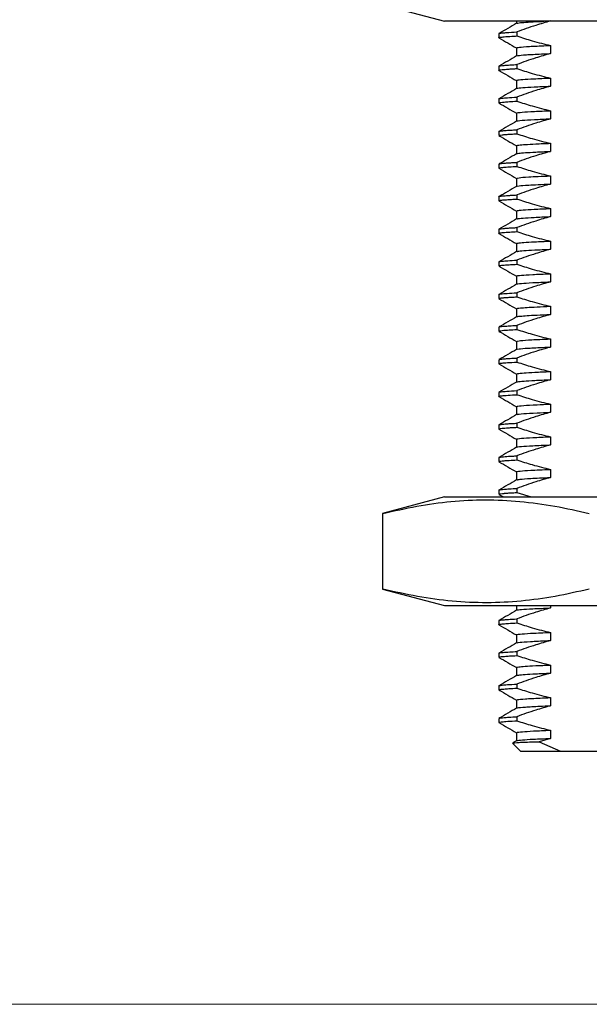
# Model space of a CAD drawing. Header units: millimetres. Extents: x 15 to 415, y 5 to 292.
# Tile 17 of 34: x 166 to 192, y 80 to 126. Entities that reach past the tile are written whole.
import ezdxf

# ---------------------------------------------------------------- set-up
doc = ezdxf.new("R2010")
doc.units = ezdxf.units.MM
doc.styles.add('SLDTEXTSTYLE0', font='TXT', dxfattribs={"width": 0.75})
doc.dimstyles.new('SLDDIMSTYLE5', dxfattribs={"dimtxt": 2.645833, "dimasz": 3.302, "dimexe": 0, "dimexo": 0.0625, "dimgap": 0.661458, "dimtad": 0, "dimtih": 1, "dimtoh": 1, "dimdec": 1, "dimrnd": 1e-09, "dimzin": 12, "dimdsep": 46, "dimtxsty": 'SLDTEXTSTYLE0', "dimsah": 1, "dimcen": 0.09, "dimadec": 0, "dimazin": 3, "dimtfac": 1, "dimtdec": 1, "dimtofl": 0, "dimtmove": 0, "dimatfit": 3, "dimfxl": 1, "dimfrac": 2, "dimtolj": 1, "dimtzin": 12, "dimarcsym": 0})

# ---------------------------------------------------------------- blocks, each defined once
blk = doc.blocks.new('_D_16')
at = {"color": 7, "linetype": 'Continuous', "lineweight": 0}
for p, q in [((186.404, 179.067), (138.924, 179.067)), ((139.924, 179.067), (139.924, 135.484)), ((139.924, 80.417), (139.924, 127.077)), ((196.871, 80.417), (138.924, 80.417))]:
    blk.add_line(p, q, dxfattribs=at)
at = {"color": 7, "linetype": 'Continuous', "lineweight": 18}
for points in [[(139.924, 179.067), (139.416, 175.765), (140.432, 175.765)], [(139.924, 80.417), (140.432, 83.719), (139.416, 83.719)]]:
    blk.add_solid(points, dxfattribs=at)
at = {"color": 7, "linetype": 'Continuous', "lineweight": 18, "attachment_point": 1, "style": 'SLDTEXTSTYLE0'}
for s, insert, char_height in [('98.6', (116.609, 134.691), 2.6458), ('MINIMUM - WIDE BEAM', (124.441, 134.691), 2.64583), ('104.9MAXIMUM - NARROW BEAM', (111.817, 130.487), 2.64583)]:
    blk.add_mtext(s, dxfattribs=dict(at, insert=insert, char_height=char_height))

msp = doc.modelspace()

# ---------------------------------------------------------------- linework, layer by layer
at = {"color": 7, "linetype": 'Continuous', "lineweight": 25}
for p, q in [((182.7211, 126.40022), (185.5711, 125.63657)), ((203.0711, 125.63657), (185.5711, 125.63657)), ((188.883, 125.63657), (188.883, 125.53925)), ((188.0711, 125.06734), (188.0711, 124.87985)), ((188.07546, 125.06734), (188.07377, 125.07163)), ((188.90184, 125.14683), (188.90184, 124.95934)), ((188.883, 124.4109), (188.883, 124.03925)), ((190.43871, 124.52441), (190.43871, 124.14941)), ((188.0711, 123.56737), (188.0711, 123.37986)), ((188.90184, 123.64678), (188.90184, 123.45928)), ((188.883, 122.9109), (188.883, 122.53925)), ((190.43871, 123.02441), (190.43871, 122.64941)), ((188.0711, 122.06733), (188.0711, 121.87984)), ((188.90184, 122.14681), (188.90184, 121.95931)), ((188.883, 121.4109), (188.883, 121.03925)), ((190.43871, 121.52441), (190.43871, 121.14941)), ((188.0711, 120.56735), (188.0711, 120.37986)), ((188.90184, 120.64677), (188.90184, 120.45927)), ((190.43871, 120.02441), (190.43871, 119.64941)), ((188.883, 119.9109), (188.883, 119.53925)), ((188.90184, 119.14677), (188.90184, 118.95927)), ((188.0711, 119.06734), (188.0711, 118.87985)), ((188.883, 118.4109), (188.883, 118.03925)), ((190.43871, 118.52441), (190.43871, 118.14941)), ((188.0711, 117.56734), (188.0711, 117.37985)), ((188.90184, 117.6468), (188.90184, 117.4593)), ((188.883, 116.9109), (188.883, 116.53925)), ((190.43871, 117.02441), (190.43871, 116.64941)), ((188.0711, 116.06732), (188.0711, 115.87983)), ((188.07453, 116.06732), (188.07226, 116.07017)), ((188.90184, 116.14679), (188.90184, 115.95931)), ((190.43871, 115.52441), (190.43871, 115.14941)), ((188.883, 115.4109), (188.883, 115.03925)), ((188.90184, 114.64697), (188.90184, 114.45932)), ((188.0711, 114.56734), (188.0711, 114.37984)), ((188.883, 113.9109), (188.883, 113.53925)), ((190.43871, 114.02441), (190.43871, 113.64941)), ((188.0711, 113.06736), (188.0711, 112.87985)), ((188.90184, 113.14659), (188.90184, 112.95927)), ((188.883, 112.4109), (188.883, 112.03925)), ((190.43871, 112.52441), (190.43871, 112.14941)), ((188.0711, 111.56733), (188.0711, 111.37983)), ((188.90184, 111.64678), (188.90184, 111.45931)), ((190.43871, 111.02441), (190.43871, 110.64941)), ((188.883, 110.9109), (188.883, 110.53925)), ((188.0711, 110.06734), (188.0711, 109.87986)), ((188.90184, 110.14683), (188.90184, 109.95931)), ((188.883, 109.4109), (188.883, 109.03925)), ((190.43871, 109.52441), (190.43871, 109.14941)), ((188.0711, 108.56735), (188.0711, 108.37981)), ((188.90184, 108.64681), (188.90184, 108.45931)), ((188.883, 107.9109), (188.883, 107.53925)), ((190.43871, 108.02441), (190.43871, 107.64941)), ((188.0711, 107.06733), (188.0711, 106.87986)), ((188.07349, 107.06733), (188.07186, 107.06962)), ((188.90184, 107.14681), (188.90184, 106.9593)), ((190.43871, 106.52441), (190.43871, 106.14941)), ((188.883, 106.4109), (188.883, 106.03925)), ((188.0711, 105.56737), (188.0711, 105.37985)), ((188.90184, 105.64678), (188.90184, 105.45931)), ((188.883, 104.9109), (188.883, 104.53925)), ((190.43871, 105.02441), (190.43871, 104.64941)), ((185.5711, 103.75543), (182.7211, 102.99177)), ((185.5711, 103.75543), (220.5711, 103.75543)), ((188.0711, 104.06733), (188.0711, 103.87986)), ((188.07601, 104.06733), (188.07315, 104.07111)), ((188.07632, 103.87383), (188.28133, 103.75543)), ((188.90184, 104.14691), (188.90184, 103.95946)), ((188.90184, 103.95931), (189.55514, 103.75543)), ((182.7211, 102.99177), (182.7211, 99.51908)), ((182.73599, 102.99177), (182.7211, 102.99177)), ((182.73599, 99.51908), (182.73599, 102.99177)), ((182.7211, 99.51908), (185.5711, 98.75543)), ((182.7211, 99.51908), (182.73599, 99.51908)), ((185.5711, 98.75543), (220.5711, 98.75543)), ((188.883, 98.75543), (188.883, 98.53925)), ((190.43871, 98.75543), (190.43871, 98.64941)), ((188.0711, 98.06734), (188.0711, 97.87983)), ((188.90184, 98.14682), (188.90184, 97.95947)), ((188.883, 97.4109), (188.883, 97.03925)), ((190.43871, 97.52441), (190.43871, 97.14941)), ((188.0711, 96.56734), (188.0711, 96.37984)), ((188.07354, 96.56734), (188.07207, 96.56993)), ((188.90184, 96.64687), (188.90184, 96.45942)), ((190.43871, 96.02441), (190.43871, 95.64941)), ((188.883, 95.9109), (188.883, 95.53925)), ((188.90184, 95.14703), (188.90184, 94.95933)), ((188.0711, 95.06735), (188.0711, 94.87983)), ((188.07292, 95.06735), (188.07479, 95.07241)), ((188.07711, 94.87381), (188.07468, 94.87486)), ((188.883, 94.4109), (188.883, 94.03925)), ((190.43871, 94.52441), (190.43871, 94.14941)), ((188.0711, 93.56733), (188.0711, 93.37983)), ((188.07203, 93.56733), (188.07136, 93.56869)), ((188.90184, 93.64683), (188.90184, 93.45942)), ((188.883, 92.9109), (188.883, 92.53925)), ((190.43871, 93.02441), (190.43871, 92.64941)), ((188.70622, 92.43221), (189.0711, 92.06734)), ((190.43871, 92.64941), (189.9206, 92.49771)), ((189.9206, 92.49771), (190.90313, 92.06734)), ((189.0711, 92.06734), (190.90313, 92.06734)), ((190.90313, 92.06734), (196.14718, 92.06734))]:
    msp.add_line(p, q, dxfattribs=at)
for points, knots in [([(188.8888, 125.5426), (188.75344, 125.46442), (188.4827, 125.30805), (188.21196, 125.15168), (188.07659, 125.0735)], [0, 0, 0, 0, 0.49999605, 1, 1, 1, 1]), ([(188.89854, 125.54264), (188.92362, 125.55077), (188.97532, 125.56754), (189.2912, 125.59412), (189.67172, 125.61741), (190.01719, 125.63161), (190.13802, 125.63657)], [0, 0, 0, 0, 0.26977757, 0.55607612, 0.84474428, 1, 1, 1, 1]), ([(190.43871, 125.64941), (190.21422, 125.58466), (189.84433, 125.47799), (189.33267, 125.30565), (189.04547, 125.19976), (188.90184, 125.14681)], [0, 0, 0, 0, 0.43563797, 0.71777004, 1, 1, 1, 1]), ([(188.07872, 125.07353), (188.0843, 125.07618), (188.09761, 125.0825), (188.15783, 125.09309), (188.26527, 125.10564), (188.47481, 125.12362), (188.73155, 125.13757), (188.90184, 125.14683)], [0, 0, 0, 0, 0.11248102, 0.26811106, 0.44017083, 0.62865924, 1, 1, 1, 1]), ([(188.07515, 124.87985), (188.07444, 124.88159), (188.07153, 124.88883), (188.13296, 124.90307), (188.31265, 124.92379), (188.58586, 124.943), (188.82359, 124.95529), (188.90184, 124.95934)], [0, 0, 0, 0, 0.06890469, 0.28614238, 0.54677995, 0.85080367, 1, 1, 1, 1]), ([(188.07632, 124.87383), (188.21169, 124.79565), (188.48059, 124.64035), (188.74948, 124.48504), (188.883, 124.40792)], [0, 0, 0, 0, 0.50343242, 1, 1, 1, 1]), ([(188.90184, 124.95931), (189.13494, 124.88419), (189.51182, 124.76275), (190.02496, 124.62255), (190.30456, 124.55623), (190.43871, 124.52441)], [0, 0, 0, 0, 0.45747454, 0.73967805, 1, 1, 1, 1]), ([(190.43871, 124.14941), (190.21422, 124.08466), (189.84433, 123.97799), (189.33267, 123.80565), (189.04547, 123.69976), (188.90184, 123.64681)], [0, 0, 0, 0, 0.43563797, 0.71777004, 1, 1, 1, 1]), ([(188.91496, 124.41097), (188.91672, 124.41892), (188.921, 124.43833), (189.29759, 124.47102), (189.84896, 124.50118), (190.30111, 124.51899), (190.43871, 124.52441)], [0, 0, 0, 0, 0.22067487, 0.53842915, 0.85952575, 1, 1, 1, 1]), ([(188.92742, 124.04275), (188.93034, 124.04846), (188.93914, 124.06565), (189.3008, 124.09604), (189.84865, 124.12618), (190.30104, 124.14399), (190.43871, 124.14941)], [0, 0, 0, 0, 0.16896408, 0.50780246, 0.85020494, 1, 1, 1, 1]), ([(188.8888, 124.0426), (188.75344, 123.96442), (188.4827, 123.80805), (188.21196, 123.65168), (188.07659, 123.5735)], [0, 0, 0, 0, 0.49999605, 1, 1, 1, 1]), ([(188.07632, 123.37383), (188.21169, 123.29565), (188.48059, 123.14035), (188.74948, 122.98504), (188.883, 122.90792)], [0, 0, 0, 0, 0.50343242, 1, 1, 1, 1]), ([(188.07648, 123.37986), (188.07716, 123.38319), (188.07881, 123.39134), (188.15158, 123.40516), (188.29818, 123.42171), (188.50037, 123.43681), (188.71147, 123.44954), (188.84035, 123.45614), (188.90184, 123.45928)], [0, 0, 0, 0, 0.13157458, 0.3219065, 0.53045279, 0.75721153, 0.88414632, 1, 1, 1, 1]), ([(188.08885, 123.57357), (188.0906, 123.57618), (188.09687, 123.58558), (188.20903, 123.60014), (188.40029, 123.61727), (188.62002, 123.63211), (188.81149, 123.64207), (188.90184, 123.64678)], [0, 0, 0, 0, 0.11171198, 0.40252877, 0.6006452, 0.81153321, 1, 1, 1, 1]), ([(188.90184, 123.45931), (189.13494, 123.38419), (189.51182, 123.26275), (190.02496, 123.12255), (190.30456, 123.05623), (190.43871, 123.02441)], [0, 0, 0, 0, 0.45747454, 0.73967805, 1, 1, 1, 1]), ([(188.92157, 122.9109), (188.91361, 122.91654), (188.89147, 122.93222), (189.15258, 122.95916), (189.63734, 122.99162), (190.17127, 123.01347), (190.43871, 123.02441)], [0, 0, 0, 0, 0.15637951, 0.4349196, 0.71695026, 1, 1, 1, 1]), ([(188.8888, 122.5426), (188.75344, 122.46442), (188.4827, 122.30805), (188.21196, 122.15168), (188.07659, 122.0735)], [0, 0, 0, 0, 0.49999605, 1, 1, 1, 1]), ([(190.43871, 122.64941), (190.21422, 122.58466), (189.84433, 122.47799), (189.33267, 122.30565), (189.04547, 122.19976), (188.90184, 122.14681)], [0, 0, 0, 0, 0.43563797, 0.71777004, 1, 1, 1, 1]), ([(188.92135, 122.54266), (188.9179, 122.54606), (188.90423, 122.55952), (189.15629, 122.58418), (189.6364, 122.61662), (190.17096, 122.63847), (190.43871, 122.64941)], [0, 0, 0, 0, 0.10042771, 0.39744153, 0.69817743, 1, 1, 1, 1]), ([(188.07154, 121.87984), (188.07139, 121.87991), (188.06299, 121.88402), (188.09127, 121.89271), (188.16147, 121.90689), (188.31271, 121.92282), (188.54626, 121.94048), (188.77977, 121.95285), (188.90184, 121.95931)], [0, 0, 0, 0, 0.00286416, 0.1613107, 0.34190381, 0.54464104, 0.76195091, 1, 1, 1, 1]), ([(188.07632, 121.87383), (188.21169, 121.79565), (188.48059, 121.64035), (188.74948, 121.48504), (188.883, 121.40792)], [0, 0, 0, 0, 0.503432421, 1, 1, 1, 1]), ([(188.08183, 122.07355), (188.08617, 122.07615), (188.10061, 122.08482), (188.21285, 122.10093), (188.45562, 122.12273), (188.74722, 122.13847), (188.90184, 122.14681)], [0, 0, 0, 0, 0.11109439, 0.36922247, 0.66552774, 1, 1, 1, 1]), ([(188.90184, 121.95931), (189.13494, 121.88419), (189.51182, 121.76275), (190.02496, 121.62255), (190.30456, 121.55623), (190.43871, 121.52441)], [0, 0, 0, 0, 0.45747454, 0.73967805, 1, 1, 1, 1]), ([(188.91524, 121.41083), (188.90576, 121.41418), (188.86395, 121.42896), (189.11198, 121.45605), (189.61978, 121.49102), (190.181, 121.5139), (190.43871, 121.52441)], [0, 0, 0, 0, 0.09244144, 0.40786875, 0.72808835, 1, 1, 1, 1]), ([(188.8888, 121.0426), (188.75344, 120.96442), (188.4827, 120.80805), (188.21196, 120.65168), (188.07659, 120.5735)], [0, 0, 0, 0, 0.499996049, 1, 1, 1, 1]), ([(188.90236, 121.0426), (188.89987, 121.0437), (188.87145, 121.05624), (189.11802, 121.08106), (189.61852, 121.11602), (190.1806, 121.1389), (190.43871, 121.14941)], [0, 0, 0, 0, 0.03224611, 0.36859471, 0.71005346, 1, 1, 1, 1]), ([(190.43871, 121.14941), (190.21422, 121.08466), (189.84433, 120.97799), (189.33267, 120.80565), (189.04547, 120.69976), (188.90184, 120.64681)], [0, 0, 0, 0, 0.43563797, 0.71777004, 1, 1, 1, 1]), ([(188.08319, 120.57355), (188.0855, 120.57563), (188.09335, 120.58271), (188.17347, 120.59563), (188.33836, 120.61263), (188.57975, 120.62989), (188.80025, 120.64144), (188.90184, 120.64677)], [0, 0, 0, 0, 0.08907857, 0.30341594, 0.5369697, 0.78665258, 1, 1, 1, 1]), ([(188.07632, 120.37383), (188.21169, 120.29565), (188.48059, 120.14035), (188.74948, 119.98504), (188.883, 119.90792)], [0, 0, 0, 0, 0.50343242, 1, 1, 1, 1]), ([(188.0799, 120.37986), (188.08118, 120.38419), (188.08446, 120.39526), (188.19918, 120.41167), (188.38998, 120.42899), (188.61287, 120.44421), (188.80844, 120.4544), (188.90184, 120.45927)], [0, 0, 0, 0, 0.17059251, 0.43640774, 0.62458034, 0.82071297, 1, 1, 1, 1]), ([(188.89602, 119.91084), (188.89165, 119.9119), (188.85112, 119.92169), (188.98072, 119.94019), (189.26069, 119.96778), (189.73964, 119.99601), (190.20553, 120.01494), (190.43871, 120.02441)], [0, 0, 0, 0, 0.02886755, 0.26770045, 0.51020681, 0.75484757, 1, 1, 1, 1]), ([(188.90184, 120.45931), (189.13494, 120.38419), (189.51182, 120.26275), (190.02496, 120.12255), (190.30456, 120.05623), (190.43871, 120.02441)], [0, 0, 0, 0, 0.45747454, 0.73967805, 1, 1, 1, 1]), ([(188.89957, 119.54264), (188.92121, 119.55013), (188.96835, 119.56645), (189.26792, 119.59278), (189.73782, 119.62101), (190.20492, 119.63994), (190.43871, 119.64941)], [0, 0, 0, 0, 0.21935202, 0.47786931, 0.73866194, 1, 1, 1, 1]), ([(190.43871, 119.64941), (190.21422, 119.58466), (189.84433, 119.47799), (189.33267, 119.30565), (189.04547, 119.19976), (188.90184, 119.14681)], [0, 0, 0, 0, 0.43563797, 0.71777004, 1, 1, 1, 1]), ([(188.8888, 119.5426), (188.75344, 119.46442), (188.4827, 119.30805), (188.21196, 119.15168), (188.07659, 119.0735)], [0, 0, 0, 0, 0.49999605, 1, 1, 1, 1]), ([(188.08765, 119.07357), (188.09534, 119.07782), (188.11583, 119.08913), (188.25657, 119.10518), (188.45769, 119.12129), (188.65804, 119.13417), (188.82249, 119.14267), (188.90184, 119.14677)], [0, 0, 0, 0, 0.18076249, 0.48203486, 0.65930313, 0.83561763, 1, 1, 1, 1]), ([(188.07503, 118.87985), (188.07576, 118.88285), (188.07752, 118.89009), (188.13997, 118.90348), (188.28454, 118.9206), (188.53417, 118.9398), (188.78244, 118.95294), (188.90184, 118.95927)], [0, 0, 0, 0, 0.11839766, 0.28603518, 0.51589701, 0.76716164, 1, 1, 1, 1]), ([(188.07632, 118.87383), (188.21169, 118.79565), (188.48059, 118.64035), (188.74948, 118.48504), (188.883, 118.40792)], [0, 0, 0, 0, 0.50343242, 1, 1, 1, 1]), ([(188.90184, 118.95931), (189.13494, 118.88419), (189.51182, 118.76275), (190.02496, 118.62255), (190.30456, 118.55623), (190.43871, 118.52441)], [0, 0, 0, 0, 0.45747454, 0.73967805, 1, 1, 1, 1]), ([(188.89817, 118.41096), (188.91501, 118.42103), (188.95113, 118.44263), (189.34237, 118.47318), (189.8549, 118.50105), (190.24406, 118.51662), (190.43871, 118.52441)], [0, 0, 0, 0, 0.27821102, 0.5967986, 0.79832487, 1, 1, 1, 1]), ([(188.8888, 118.0426), (188.75344, 117.96442), (188.4827, 117.80805), (188.21196, 117.65168), (188.07659, 117.5735)], [0, 0, 0, 0, 0.49999605, 1, 1, 1, 1]), ([(190.43871, 118.14941), (190.21422, 118.08466), (189.84433, 117.97799), (189.33267, 117.80565), (189.04547, 117.69976), (188.90184, 117.64681)], [0, 0, 0, 0, 0.43563797, 0.71777004, 1, 1, 1, 1]), ([(188.9219, 118.04277), (188.93676, 118.0506), (188.97352, 118.06997), (189.34387, 118.09819), (189.85459, 118.12605), (190.24396, 118.14162), (190.43871, 118.14941)], [0, 0, 0, 0, 0.230380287, 0.570079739, 0.784960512, 1, 1, 1, 1]), ([(188.07138, 117.56734), (188.07144, 117.56817), (188.07159, 117.57007), (188.07986, 117.57662), (188.11015, 117.58514), (188.17908, 117.59557), (188.25663, 117.60437), (188.3599, 117.61369), (188.49256, 117.62352), (188.6667, 117.6346), (188.81775, 117.64244), (188.90184, 117.6468)], [0, 0, 0, 0, 0.03289293, 0.07533367, 0.25718484, 0.3625695, 0.47351425, 0.59001902, 0.71208369, 0.83970817, 1, 1, 1, 1]), ([(188.07632, 117.37383), (188.21169, 117.29565), (188.48059, 117.14035), (188.74948, 116.98504), (188.883, 116.90792)], [0, 0, 0, 0, 0.50343242, 1, 1, 1, 1]), ([(188.0832, 117.37985), (188.08097, 117.38337), (188.07711, 117.38946), (188.11803, 117.39847), (188.16987, 117.4069), (188.24683, 117.41588), (188.35022, 117.42541), (188.4845, 117.43548), (188.66159, 117.44682), (188.81604, 117.45484), (188.90184, 117.4593)], [0, 0, 0, 0, 0.13865169, 0.24022898, 0.34768418, 0.46101719, 0.5802279, 0.70531621, 0.83628199, 1, 1, 1, 1]), ([(188.90184, 117.45931), (189.13494, 117.38419), (189.51182, 117.26275), (190.02496, 117.12255), (190.30456, 117.05623), (190.43871, 117.02441)], [0, 0, 0, 0, 0.45747454, 0.73967805, 1, 1, 1, 1]), ([(188.90967, 116.91093), (188.90777, 116.9171), (188.90283, 116.93311), (189.16515, 116.96031), (189.65104, 116.9922), (190.17586, 117.01366), (190.43871, 117.02441)], [0, 0, 0, 0, 0.17124086, 0.44499086, 0.72202555, 1, 1, 1, 1]), ([(188.8888, 116.5426), (188.75344, 116.46442), (188.4827, 116.30805), (188.21196, 116.15168), (188.07659, 116.0735)], [0, 0, 0, 0, 0.499996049, 1, 1, 1, 1]), ([(190.43871, 116.64941), (190.21422, 116.58466), (189.84433, 116.47799), (189.33267, 116.30565), (189.04547, 116.19976), (188.90184, 116.14681)], [0, 0, 0, 0, 0.43563797, 0.71777004, 1, 1, 1, 1]), ([(188.91657, 116.54269), (188.91666, 116.54662), (188.91698, 116.56041), (189.16821, 116.58533), (189.65027, 116.6172), (190.1756, 116.63866), (190.43871, 116.64941)], [0, 0, 0, 0, 0.11625764, 0.40816931, 0.7035836, 1, 1, 1, 1]), ([(188.07316, 115.87983), (188.07248, 115.88012), (188.059, 115.886), (188.1112, 115.89843), (188.25795, 115.91885), (188.52662, 115.9395), (188.79052, 115.95343), (188.90184, 115.95931)], [0, 0, 0, 0, 0.01164412, 0.22958345, 0.48688391, 0.7835344, 1, 1, 1, 1]), ([(188.08243, 116.07354), (188.09141, 116.07762), (188.11315, 116.08749), (188.20738, 116.09934), (188.30521, 116.10876), (188.36606, 116.11396), (188.43551, 116.1193), (188.51412, 116.1248), (188.60259, 116.13045), (188.72656, 116.1378), (188.83309, 116.14326), (188.90184, 116.14679)], [0, 0, 0, 0, 0.1731913, 0.41960302, 0.4883935, 0.55894385, 0.63125407, 0.70532416, 0.78115411, 0.85874391, 1, 1, 1, 1]), ([(188.90184, 115.95931), (189.13494, 115.88419), (189.51182, 115.76275), (190.02496, 115.62255), (190.30456, 115.55623), (190.43871, 115.52441)], [0, 0, 0, 0, 0.45747454, 0.73967805, 1, 1, 1, 1]), ([(188.07632, 115.87383), (188.21169, 115.79565), (188.48059, 115.64035), (188.74948, 115.48504), (188.883, 115.40792)], [0, 0, 0, 0, 0.503432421, 1, 1, 1, 1]), ([(188.89551, 115.41095), (188.90377, 115.4186), (188.9219, 115.43541), (189.20167, 115.46311), (189.67932, 115.49343), (190.18534, 115.51408), (190.43871, 115.52441)], [0, 0, 0, 0, 0.212407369, 0.466148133, 0.732681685, 1, 1, 1, 1]), ([(188.8888, 115.0426), (188.75344, 114.96442), (188.4827, 114.80805), (188.21196, 114.65168), (188.07659, 114.5735)], [0, 0, 0, 0, 0.49999605, 1, 1, 1, 1]), ([(190.43871, 115.14941), (190.21422, 115.08466), (189.84433, 114.97799), (189.33267, 114.80565), (189.04547, 114.69976), (188.90184, 114.64681)], [0, 0, 0, 0, 0.43563797, 0.71777004, 1, 1, 1, 1]), ([(188.91248, 115.04272), (188.91968, 115.04814), (188.93906, 115.06272), (189.2039, 115.08812), (189.67875, 115.11843), (190.18515, 115.13907), (190.43871, 115.14941)], [0, 0, 0, 0, 0.16020553, 0.43076433, 0.71496378, 1, 1, 1, 1]), ([(188.07928, 114.57356), (188.08032, 114.57456), (188.08541, 114.57942), (188.13114, 114.58918), (188.24777, 114.60466), (188.47701, 114.62419), (188.75317, 114.63899), (188.90184, 114.64697)], [0, 0, 0, 0, 0.04263048, 0.20685999, 0.40380408, 0.6790222, 1, 1, 1, 1]), ([(188.07632, 114.37383), (188.21169, 114.29565), (188.48059, 114.14035), (188.74948, 113.98504), (188.883, 113.90792)], [0, 0, 0, 0, 0.50343242, 1, 1, 1, 1]), ([(188.0819, 114.37984), (188.08009, 114.38291), (188.07495, 114.39163), (188.16499, 114.40758), (188.34215, 114.42556), (188.59503, 114.44322), (188.7967, 114.4538), (188.90184, 114.45932)], [0, 0, 0, 0, 0.121182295, 0.3439647, 0.610351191, 0.796844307, 1, 1, 1, 1]), ([(188.90184, 114.45931), (189.13494, 114.38419), (189.51182, 114.26275), (190.02496, 114.12255), (190.30456, 114.05623), (190.43871, 114.02441)], [0, 0, 0, 0, 0.45747454, 0.73967805, 1, 1, 1, 1]), ([(188.91008, 113.91083), (188.90178, 113.91356), (188.85992, 113.92734), (189.0806, 113.95286), (189.56475, 113.98842), (190.14692, 114.01239), (190.43871, 114.02441)], [0, 0, 0, 0, 0.07528499, 0.37983548, 0.68915494, 1, 1, 1, 1]), ([(188.8888, 113.5426), (188.75344, 113.46442), (188.4827, 113.30805), (188.21196, 113.15168), (188.07659, 113.0735)], [0, 0, 0, 0, 0.49999605, 1, 1, 1, 1]), ([(188.89482, 113.54261), (188.89367, 113.54308), (188.86578, 113.55462), (189.087, 113.57787), (189.56314, 113.61341), (190.14638, 113.63739), (190.43871, 113.64941)], [0, 0, 0, 0, 0.013943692, 0.338696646, 0.668534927, 1, 1, 1, 1]), ([(190.43871, 113.64941), (190.21422, 113.58466), (189.84433, 113.47799), (189.33267, 113.30565), (189.04547, 113.19976), (188.90184, 113.14681)], [0, 0, 0, 0, 0.43563797, 0.71777004, 1, 1, 1, 1]), ([(188.07285, 112.87985), (188.08093, 112.88577), (188.09852, 112.89865), (188.2435, 112.91645), (188.44331, 112.93279), (188.64856, 112.94616), (188.81962, 112.95501), (188.90184, 112.95927)], [0, 0, 0, 0, 0.23235828, 0.50573877, 0.67385414, 0.84321629, 1, 1, 1, 1]), ([(188.07632, 112.87383), (188.21169, 112.79565), (188.48059, 112.64035), (188.74948, 112.48504), (188.883, 112.40792)], [0, 0, 0, 0, 0.50343242, 1, 1, 1, 1]), ([(188.08384, 113.07354), (188.08488, 113.07523), (188.08914, 113.08214), (188.18673, 113.09777), (188.41691, 113.12046), (188.74107, 113.13793), (188.90184, 113.14659)], [0, 0, 0, 0, 0.07253294, 0.29628897, 0.65099165, 1, 1, 1, 1]), ([(188.90184, 112.95931), (189.13494, 112.88419), (189.51182, 112.76275), (190.02496, 112.62255), (190.30456, 112.55623), (190.43871, 112.52441)], [0, 0, 0, 0, 0.457474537, 0.739678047, 1, 1, 1, 1]), ([(188.90507, 112.41086), (188.89887, 112.4139), (188.87414, 112.42603), (189.02713, 112.44663), (189.34482, 112.47304), (189.8007, 112.49869), (190.22595, 112.51583), (190.43871, 112.52441)], [0, 0, 0, 0, 0.08425484, 0.33594082, 0.55619287, 0.77795001, 1, 1, 1, 1]), ([(188.8888, 112.0426), (188.75344, 111.96442), (188.4827, 111.80805), (188.21196, 111.65168), (188.07659, 111.5735)], [0, 0, 0, 0, 0.49999605, 1, 1, 1, 1]), ([(188.89678, 112.04261), (188.89558, 112.04341), (188.88077, 112.05331), (189.0311, 112.07164), (189.34382, 112.09804), (189.80095, 112.12369), (190.22603, 112.14083), (190.43871, 112.14941)], [0, 0, 0, 0, 0.023532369, 0.291907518, 0.526764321, 0.763226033, 1, 1, 1, 1]), ([(190.43871, 112.14941), (190.21422, 112.08466), (189.84433, 111.97799), (189.33267, 111.80565), (189.04547, 111.69976), (188.90184, 111.64681)], [0, 0, 0, 0, 0.43563797, 0.71777004, 1, 1, 1, 1]), ([(188.07494, 111.37983), (188.07395, 111.38121), (188.0707, 111.38576), (188.09599, 111.39396), (188.15912, 111.40616), (188.29425, 111.42123), (188.52901, 111.43949), (188.77335, 111.45248), (188.90184, 111.45931)], [0, 0, 0, 0, 0.05452828, 0.17952987, 0.31947864, 0.52157245, 0.74841419, 1, 1, 1, 1]), ([(188.07896, 111.57351), (188.07876, 111.57384), (188.07565, 111.57896), (188.13549, 111.58955), (188.26153, 111.60589), (188.48289, 111.62342), (188.71375, 111.63729), (188.86774, 111.64506), (188.90184, 111.64678)], [0, 0, 0, 0, 0.01410246, 0.21917777, 0.44402679, 0.68864747, 0.93104766, 1, 1, 1, 1]), ([(188.90184, 111.45931), (189.13494, 111.38419), (189.51182, 111.26275), (190.02496, 111.12255), (190.30456, 111.05623), (190.43871, 111.02441)], [0, 0, 0, 0, 0.45747454, 0.73967805, 1, 1, 1, 1]), ([(188.07632, 111.37383), (188.21169, 111.29565), (188.48059, 111.14035), (188.74948, 110.98504), (188.883, 110.90792)], [0, 0, 0, 0, 0.50343242, 1, 1, 1, 1]), ([(188.90073, 110.91097), (188.91555, 110.92078), (188.94777, 110.94211), (189.38592, 110.97694), (189.94316, 111.00517), (190.35049, 111.02099), (190.43871, 111.02441)], [0, 0, 0, 0, 0.27132383, 0.58986115, 0.91116056, 1, 1, 1, 1]), ([(188.8888, 110.5426), (188.75344, 110.46442), (188.4827, 110.30805), (188.21196, 110.15168), (188.07659, 110.0735)], [0, 0, 0, 0, 0.49999605, 1, 1, 1, 1]), ([(190.43871, 110.64941), (190.21422, 110.58466), (189.84433, 110.47799), (189.33267, 110.30565), (189.04547, 110.19976), (188.90184, 110.14681)], [0, 0, 0, 0, 0.43563797, 0.71777004, 1, 1, 1, 1]), ([(188.92311, 110.54277), (188.93631, 110.55034), (188.96962, 110.56945), (189.38855, 110.60196), (189.94301, 110.63017), (190.35046, 110.64599), (190.43871, 110.64941)], [0, 0, 0, 0, 0.22301688, 0.56267139, 0.9052711, 1, 1, 1, 1]), ([(188.08379, 110.07352), (188.08352, 110.07464), (188.08191, 110.08117), (188.16584, 110.09471), (188.33334, 110.11238), (188.58556, 110.1302), (188.79307, 110.14111), (188.90184, 110.14683)], [0, 0, 0, 0, 0.04815742, 0.2795352, 0.56259188, 0.77072762, 1, 1, 1, 1]), ([(188.07578, 109.87986), (188.07937, 109.88455), (188.08759, 109.89527), (188.2132, 109.91352), (188.45689, 109.93529), (188.74774, 109.95099), (188.90184, 109.95931)], [0, 0, 0, 0, 0.18437385, 0.42175223, 0.69363062, 1, 1, 1, 1]), ([(188.07632, 109.87383), (188.21169, 109.79565), (188.48059, 109.64035), (188.74948, 109.48504), (188.883, 109.40792)], [0, 0, 0, 0, 0.503432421, 1, 1, 1, 1]), ([(188.90184, 109.95931), (189.13494, 109.88419), (189.51182, 109.76275), (190.02496, 109.62255), (190.30456, 109.55623), (190.43871, 109.52441)], [0, 0, 0, 0, 0.45747454, 0.73967805, 1, 1, 1, 1]), ([(188.91747, 109.41096), (188.91605, 109.41841), (188.91284, 109.43531), (189.20261, 109.46307), (189.68268, 109.49361), (190.18646, 109.51413), (190.43871, 109.52441)], [0, 0, 0, 0, 0.20682892, 0.46908291, 0.73415932, 1, 1, 1, 1]), ([(188.8888, 109.0426), (188.75344, 108.96442), (188.4827, 108.80805), (188.21196, 108.65168), (188.07659, 108.5735)], [0, 0, 0, 0, 0.49999605, 1, 1, 1, 1]), ([(190.43871, 109.14941), (190.21422, 109.08466), (189.84433, 108.97799), (189.33267, 108.80565), (189.04547, 108.69976), (188.90184, 108.64681)], [0, 0, 0, 0, 0.43563797, 0.71777004, 1, 1, 1, 1]), ([(188.92721, 109.04273), (188.92779, 109.04795), (188.92941, 109.06263), (189.20527, 109.08808), (189.68201, 109.1186), (190.18624, 109.13913), (190.43871, 109.14941)], [0, 0, 0, 0, 0.15420377, 0.43385774, 0.71652137, 1, 1, 1, 1]), ([(188.0797, 108.37981), (188.07727, 108.38154), (188.06672, 108.38904), (188.13782, 108.40357), (188.32367, 108.42477), (188.60061, 108.44377), (188.83183, 108.4557), (188.90184, 108.45931)], [0, 0, 0, 0, 0.0678234, 0.29468345, 0.56111556, 0.86710809, 1, 1, 1, 1]), ([(188.07632, 108.37383), (188.21169, 108.29565), (188.48059, 108.14035), (188.74948, 107.98504), (188.883, 107.90792)], [0, 0, 0, 0, 0.50343242, 1, 1, 1, 1]), ([(188.08301, 108.57353), (188.08286, 108.57457), (188.08178, 108.58187), (188.18258, 108.59716), (188.41796, 108.62052), (188.73382, 108.63768), (188.90184, 108.64681)], [0, 0, 0, 0, 0.04469076, 0.31268664, 0.63438003, 1, 1, 1, 1]), ([(188.90184, 108.45931), (189.13494, 108.38419), (189.51182, 108.26275), (190.02496, 108.12255), (190.30456, 108.05623), (190.43871, 108.02441)], [0, 0, 0, 0, 0.45747454, 0.73967805, 1, 1, 1, 1]), ([(188.9213, 107.91088), (188.9126, 107.91603), (188.88458, 107.93259), (189.17797, 107.96191), (189.70801, 107.99501), (190.22724, 108.0159), (190.43871, 108.02441)], [0, 0, 0, 0, 0.142633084, 0.459038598, 0.779672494, 1, 1, 1, 1]), ([(188.8888, 107.5426), (188.75344, 107.46442), (188.4827, 107.30805), (188.21196, 107.15168), (188.07659, 107.0735)], [0, 0, 0, 0, 0.49999605, 1, 1, 1, 1]), ([(190.43871, 107.64941), (190.21422, 107.58466), (189.84433, 107.47799), (189.33267, 107.30565), (189.04547, 107.19976), (188.90184, 107.14681)], [0, 0, 0, 0, 0.43563797, 0.71777004, 1, 1, 1, 1]), ([(188.91836, 107.54264), (188.91468, 107.54555), (188.89653, 107.55989), (189.18255, 107.58693), (189.70726, 107.62001), (190.22702, 107.6409), (190.43871, 107.64941)], [0, 0, 0, 0, 0.08576741, 0.42315885, 0.76505912, 1, 1, 1, 1]), ([(188.07857, 106.87986), (188.08047, 106.88424), (188.08524, 106.89519), (188.21676, 106.91425), (188.41778, 106.93119), (188.61144, 106.94352), (188.73901, 106.95097), (188.84241, 106.95626), (188.90184, 106.9593)], [0, 0, 0, 0, 0.17237468, 0.43175146, 0.72520024, 0.80561623, 0.88825544, 1, 1, 1, 1]), ([(188.07921, 107.07352), (188.08156, 107.07509), (188.08784, 107.07926), (188.11963, 107.08634), (188.17344, 107.0949), (188.25319, 107.10407), (188.36111, 107.11384), (188.50202, 107.12421), (188.67823, 107.13525), (188.82568, 107.14287), (188.90184, 107.14681)], [0, 0, 0, 0, 0.06663427, 0.17805675, 0.29664546, 0.42240023, 0.55532094, 0.69540742, 0.84265949, 1, 1, 1, 1]), ([(188.90184, 106.95931), (189.13494, 106.88419), (189.51182, 106.76275), (190.02496, 106.62255), (190.30456, 106.55623), (190.43871, 106.52441)], [0, 0, 0, 0, 0.45747454, 0.73967805, 1, 1, 1, 1]), ([(188.07632, 106.87383), (188.21169, 106.79565), (188.48059, 106.64035), (188.74948, 106.48504), (188.883, 106.40792)], [0, 0, 0, 0, 0.50343242, 1, 1, 1, 1]), ([(188.91219, 106.41082), (188.90324, 106.41368), (188.85978, 106.42755), (189.08404, 106.45312), (189.56773, 106.48855), (190.14792, 106.51244), (190.43871, 106.52441)], [0, 0, 0, 0, 0.07876089, 0.38220111, 0.69034995, 1, 1, 1, 1]), ([(188.8888, 106.0426), (188.75344, 105.96442), (188.4827, 105.80805), (188.21196, 105.65168), (188.07659, 105.5735)], [0, 0, 0, 0, 0.49999605, 1, 1, 1, 1]), ([(188.89659, 106.0426), (188.89508, 106.04321), (188.86586, 106.05483), (189.09041, 106.07814), (189.56611, 106.11355), (190.14738, 106.13744), (190.43871, 106.14941)], [0, 0, 0, 0, 0.01765376, 0.34122161, 0.66981041, 1, 1, 1, 1]), ([(190.43871, 106.14941), (190.21422, 106.08466), (189.84433, 105.97799), (189.33267, 105.80565), (189.04547, 105.69976), (188.90184, 105.64681)], [0, 0, 0, 0, 0.43563797, 0.71777004, 1, 1, 1, 1]), ([(188.08814, 105.57356), (188.08927, 105.57586), (188.0937, 105.5849), (188.2219, 105.60212), (188.44584, 105.62087), (188.69453, 105.63613), (188.83469, 105.64333), (188.90184, 105.64678)], [0, 0, 0, 0, 0.09839215, 0.38741282, 0.71156157, 0.86179851, 1, 1, 1, 1]), ([(188.0728, 105.37985), (188.07582, 105.38367), (188.08249, 105.39212), (188.15815, 105.40613), (188.30509, 105.42221), (188.54034, 105.44012), (188.77781, 105.45272), (188.90184, 105.45931)], [0, 0, 0, 0, 0.15066339, 0.33274694, 0.53609869, 0.75768977, 1, 1, 1, 1]), ([(188.07632, 105.37383), (188.21169, 105.29565), (188.48059, 105.14035), (188.74948, 104.98504), (188.883, 104.90792)], [0, 0, 0, 0, 0.50343242, 1, 1, 1, 1]), ([(188.90184, 105.45931), (189.13494, 105.38419), (189.51182, 105.26275), (190.02496, 105.12255), (190.30456, 105.05623), (190.43871, 105.02441)], [0, 0, 0, 0, 0.45747454, 0.73967805, 1, 1, 1, 1]), ([(188.89023, 104.91087), (188.88781, 104.91143), (188.83573, 104.92347), (189.02466, 104.94702), (189.41662, 104.97812), (189.92694, 105.00404), (190.26812, 105.01762), (190.43871, 105.02441)], [0, 0, 0, 0, 0.01528846, 0.32894027, 0.64823847, 0.82410729, 1, 1, 1, 1]), ([(190.43871, 104.64941), (190.21422, 104.58466), (189.84433, 104.47799), (189.33267, 104.30565), (189.04547, 104.19976), (188.90184, 104.14681)], [0, 0, 0, 0, 0.43563797, 0.71777004, 1, 1, 1, 1]), ([(188.90854, 104.54269), (188.93924, 104.55243), (189.00668, 104.57381), (189.42263, 104.60312), (189.92582, 104.62904), (190.26774, 104.64262), (190.43871, 104.64941)], [0, 0, 0, 0, 0.28462986, 0.62501151, 0.81249302, 1, 1, 1, 1]), ([(188.8888, 104.5426), (188.75344, 104.46442), (188.4827, 104.30805), (188.21196, 104.15168), (188.07659, 104.0735)], [0, 0, 0, 0, 0.49999605, 1, 1, 1, 1]), ([(188.07954, 104.07355), (188.0855, 104.07642), (188.10057, 104.08371), (188.17715, 104.0961), (188.32222, 104.11127), (188.55022, 104.12835), (188.78039, 104.1405), (188.90184, 104.14691)], [0, 0, 0, 0, 0.12166722, 0.30786587, 0.51155204, 0.74226474, 1, 1, 1, 1]), ([(188.0838, 103.87986), (188.08325, 103.88408), (188.08178, 103.89534), (188.17559, 103.90818), (188.26375, 103.91722), (188.289, 103.91967), (188.31284, 103.92188), (188.34504, 103.92471), (188.38687, 103.92816), (188.47199, 103.93466), (188.62773, 103.94516), (188.80321, 103.95431), (188.90184, 103.95946)], [0, 0, 0, 0, 0.16651879, 0.4443352, 0.48815942, 0.50801142, 0.53540096, 0.57032799, 0.61279245, 0.66279429, 0.81046561, 1, 1, 1, 1]), ([(182.73599, 102.99177), (183.25709, 103.11193), (184.29943, 103.35227), (185.86992, 103.56474), (187.452, 103.64838), (189.04294, 103.57028), (190.63974, 103.3577), (191.69949, 103.11373), (192.22928, 102.99177)], [0, 0, 0, 0, 0.16528675, 0.33062315, 0.49586756, 0.66386443, 0.83195843, 1, 1, 1, 1]), ([(192.22928, 99.51908), (191.70819, 99.39893), (190.66584, 99.15858), (189.09536, 98.94611), (187.51327, 98.86248), (185.92234, 98.94057), (184.32554, 99.15316), (183.26579, 99.39712), (182.73599, 99.51908)], [0, 0, 0, 0, 0.165286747, 0.330623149, 0.495867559, 0.663864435, 0.83195843, 1, 1, 1, 1]), ([(188.8888, 98.5426), (188.75344, 98.46442), (188.4827, 98.30805), (188.21196, 98.15168), (188.07659, 98.0735)], [0, 0, 0, 0, 0.49999605, 1, 1, 1, 1]), ([(190.43871, 98.64941), (190.21422, 98.58466), (189.84433, 98.47799), (189.33267, 98.30565), (189.04547, 98.19976), (188.90184, 98.14681)], [0, 0, 0, 0, 0.43563797, 0.71777004, 1, 1, 1, 1]), ([(188.90909, 98.54265), (188.90783, 98.54525), (188.90217, 98.55696), (189.11374, 98.58059), (189.57445, 98.61382), (190.15017, 98.63753), (190.43871, 98.64941)], [0, 0, 0, 0, 0.07704532, 0.3463987, 0.67242473, 1, 1, 1, 1]), ([(188.07171, 97.87983), (188.07151, 97.87999), (188.06806, 97.88254), (188.07933, 97.888), (188.10697, 97.89688), (188.16987, 97.90737), (188.29242, 97.92116), (188.51072, 97.93867), (188.76564, 97.95223), (188.90184, 97.95947)], [0, 0, 0, 0, 0.00598689, 0.10035878, 0.21390216, 0.34661588, 0.49849857, 0.73204915, 1, 1, 1, 1]), ([(188.07632, 97.87383), (188.21169, 97.79565), (188.48059, 97.64035), (188.74948, 97.48504), (188.883, 97.40792)], [0, 0, 0, 0, 0.50343242, 1, 1, 1, 1]), ([(188.07767, 98.07351), (188.07803, 98.0739), (188.08077, 98.07688), (188.10246, 98.08262), (188.15634, 98.09292), (188.27508, 98.10687), (188.50518, 98.12558), (188.76243, 98.13935), (188.90184, 98.14682)], [0, 0, 0, 0, 0.01695184, 0.12770287, 0.24198628, 0.44838979, 0.70106528, 1, 1, 1, 1]), ([(188.90184, 97.95931), (189.13494, 97.88419), (189.51182, 97.76275), (190.02496, 97.62255), (190.30456, 97.55623), (190.43871, 97.52441)], [0, 0, 0, 0, 0.45747454, 0.73967805, 1, 1, 1, 1]), ([(188.88712, 97.41088), (188.88573, 97.41119), (188.83338, 97.423), (189.01859, 97.44623), (189.47208, 97.48289), (190.04012, 97.50916), (190.40124, 97.52298), (190.43871, 97.52441)], [0, 0, 0, 0, 0.00850724, 0.32205824, 0.64133122, 0.96278148, 1, 1, 1, 1]), ([(188.8888, 97.0426), (188.75344, 96.96442), (188.4827, 96.80805), (188.21196, 96.65168), (188.07659, 96.5735)], [0, 0, 0, 0, 0.499996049, 1, 1, 1, 1]), ([(190.43871, 97.14941), (190.21422, 97.08466), (189.84433, 96.97799), (189.33267, 96.80565), (189.04547, 96.69976), (188.90184, 96.64681)], [0, 0, 0, 0, 0.43563797, 0.71777004, 1, 1, 1, 1]), ([(188.91084, 97.04271), (188.93928, 97.05218), (189.00265, 97.07329), (189.48482, 97.10789), (190.03984, 97.13416), (190.40122, 97.14798), (190.43871, 97.14941)], [0, 0, 0, 0, 0.27726487, 0.61763306, 0.96032239, 1, 1, 1, 1]), ([(188.08267, 96.57356), (188.09115, 96.57753), (188.11325, 96.58788), (188.26244, 96.60638), (188.52184, 96.62687), (188.78773, 96.64087), (188.90184, 96.64687)], [0, 0, 0, 0, 0.167947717, 0.437899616, 0.758757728, 1, 1, 1, 1]), ([(188.0761, 96.37984), (188.07484, 96.38146), (188.07075, 96.3867), (188.10516, 96.39654), (188.18412, 96.40965), (188.33286, 96.42462), (188.55791, 96.44131), (188.7831, 96.45317), (188.90184, 96.45942)], [0, 0, 0, 0, 0.06366687, 0.20705003, 0.37849987, 0.56174095, 0.76890877, 1, 1, 1, 1]), ([(188.07632, 96.37383), (188.21169, 96.29565), (188.48059, 96.14035), (188.74948, 95.98504), (188.883, 95.90792)], [0, 0, 0, 0, 0.503432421, 1, 1, 1, 1]), ([(188.88576, 95.91089), (188.88483, 95.91115), (188.85137, 95.92054), (188.96696, 95.93871), (189.24915, 95.96698), (189.73029, 95.9956), (190.2024, 96.0148), (190.43871, 96.02441)], [0, 0, 0, 0, 0.00715562, 0.25740027, 0.5032552, 0.75135237, 1, 1, 1, 1]), ([(188.90184, 96.45931), (189.13494, 96.38419), (189.51182, 96.26275), (190.02496, 96.12255), (190.30456, 96.05623), (190.43871, 96.02441)], [0, 0, 0, 0, 0.45747454, 0.73967805, 1, 1, 1, 1]), ([(190.43871, 95.64941), (190.21422, 95.58466), (189.84433, 95.47799), (189.33267, 95.30565), (189.04547, 95.19976), (188.90184, 95.14681)], [0, 0, 0, 0, 0.435637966, 0.71777004, 1, 1, 1, 1]), ([(188.90579, 95.54269), (188.92302, 95.54978), (188.96191, 95.56579), (189.25677, 95.59198), (189.72838, 95.6206), (190.20176, 95.6398), (190.43871, 95.64941)], [0, 0, 0, 0, 0.20830864, 0.4704165, 0.73491483, 1, 1, 1, 1]), ([(188.8888, 95.5426), (188.75344, 95.46442), (188.4827, 95.30805), (188.21196, 95.15168), (188.07659, 95.0735)], [0, 0, 0, 0, 0.49999605, 1, 1, 1, 1]), ([(188.07767, 95.07355), (188.08246, 95.07582), (188.09398, 95.08126), (188.14089, 95.09057), (188.24723, 95.1045), (188.46349, 95.12348), (188.74768, 95.13875), (188.90184, 95.14703)], [0, 0, 0, 0, 0.09520158, 0.22873194, 0.38466871, 0.66619448, 1, 1, 1, 1]), ([(188.07185, 94.87983), (188.07162, 94.88018), (188.0695, 94.88337), (188.08193, 94.88952), (188.11657, 94.89852), (188.1853, 94.90914), (188.31127, 94.92251), (188.53271, 94.93967), (188.77151, 94.95239), (188.90184, 94.95933)], [0, 0, 0, 0, 0.01384798, 0.12568975, 0.2418744, 0.36240187, 0.53205502, 0.74459137, 1, 1, 1, 1]), ([(188.07632, 94.87383), (188.21169, 94.79565), (188.48059, 94.64035), (188.74948, 94.48504), (188.883, 94.40792)], [0, 0, 0, 0, 0.50343242, 1, 1, 1, 1]), ([(188.90184, 94.95931), (189.13494, 94.88419), (189.51182, 94.76275), (190.02496, 94.62255), (190.30456, 94.55623), (190.43871, 94.52441)], [0, 0, 0, 0, 0.45747454, 0.73967805, 1, 1, 1, 1]), ([(188.91938, 94.41094), (188.91611, 94.4179), (188.90746, 94.43628), (189.25292, 94.4678), (189.79849, 94.499), (190.27466, 94.5179), (190.43871, 94.52441)], [0, 0, 0, 0, 0.19304672, 0.51034333, 0.83129718, 1, 1, 1, 1]), ([(188.8888, 94.0426), (188.75344, 93.96442), (188.4827, 93.80805), (188.21196, 93.65168), (188.07659, 93.5735)], [0, 0, 0, 0, 0.49999605, 1, 1, 1, 1]), ([(190.43871, 94.14941), (190.21422, 94.08466), (189.84433, 93.97799), (189.33267, 93.80565), (189.04547, 93.69976), (188.90184, 93.64681)], [0, 0, 0, 0, 0.43563797, 0.71777004, 1, 1, 1, 1]), ([(188.9264, 94.04271), (188.92574, 94.04743), (188.92348, 94.0636), (189.25653, 94.09281), (189.79806, 94.124), (190.27455, 94.1429), (190.43871, 94.14941)], [0, 0, 0, 0, 0.13950007, 0.47785141, 0.82010265, 1, 1, 1, 1]), ([(188.07363, 93.37983), (188.07284, 93.38059), (188.06923, 93.38404), (188.09104, 93.39311), (188.16809, 93.40862), (188.38733, 93.42999), (188.66368, 93.44743), (188.86802, 93.45772), (188.90184, 93.45942)], [0, 0, 0, 0, 0.02970473, 0.13601707, 0.35313663, 0.62017851, 0.93712413, 1, 1, 1, 1]), ([(188.07632, 93.37383), (188.21169, 93.29565), (188.48059, 93.14035), (188.74948, 92.98504), (188.883, 92.90792)], [0, 0, 0, 0, 0.50343242, 1, 1, 1, 1]), ([(188.07921, 93.57352), (188.08084, 93.57477), (188.08636, 93.579), (188.11984, 93.58645), (188.18818, 93.59704), (188.3151, 93.61031), (188.53508, 93.62731), (188.7722, 93.63993), (188.90184, 93.64683)], [0, 0, 0, 0, 0.05370157, 0.18092021, 0.31293349, 0.49470981, 0.723736, 1, 1, 1, 1]), ([(188.90184, 93.45931), (189.13494, 93.38419), (189.51182, 93.26275), (190.02496, 93.12255), (190.30456, 93.05623), (190.43871, 93.02441)], [0, 0, 0, 0, 0.45747454, 0.73967805, 1, 1, 1, 1]), ([(188.92043, 92.91086), (188.9109, 92.91552), (188.88011, 92.93055), (189.12708, 92.95703), (189.61267, 92.99053), (190.163, 93.0131), (190.43871, 93.02441)], [0, 0, 0, 0, 0.128886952, 0.416269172, 0.707546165, 1, 1, 1, 1]), ([(188.88841, 92.54238), (188.84777, 92.51891), (188.78963, 92.48533), (188.73149, 92.45175), (188.71399, 92.44164)], [0, 0, 0, 0, 0.698940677, 1, 1, 1, 1]), ([(188.71647, 92.43735), (188.72229, 92.44022), (188.73644, 92.44721), (188.87638, 92.45873), (189.12107, 92.47165), (189.46132, 92.48469), (189.76714, 92.49336), (189.9206, 92.49771)], [0, 0, 0, 0, 0.14929171, 0.36325647, 0.5772213, 0.78786775, 1, 1, 1, 1]), ([(188.91497, 92.5424), (188.91098, 92.54489), (188.89032, 92.55777), (189.13137, 92.58204), (189.61159, 92.61553), (190.16264, 92.6381), (190.43871, 92.64941)], [0, 0, 0, 0, 0.073166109, 0.378930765, 0.688839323, 1, 1, 1, 1])]:
    msp.add_open_spline(points, degree=3, knots=knots, dxfattribs=at)

# ---------------------------------------------------------------- dimensions: what is measured, and where the dimension line sits
at = {"color": 7, "linetype": 'Continuous', "lineweight": 18}
dim = msp.add_linear_dim(base=(139.9242, 80.41735), p1=(187.40422, 179.06734), p2=(197.87107, 80.41735), angle=90, text='<> MINIMUM - WIDE BEAM\\P104.9MAXIMUM - NARROW BEAM', dimstyle='SLDDIMSTYLE5', dxfattribs=at)
dim.commit()
dim.dimension.update_dxf_attribs({"geometry": '_D_16', "text_midpoint": (139.9242, 131.2805), "dimtype": 160})

doc.saveas('drawing.dxf')
